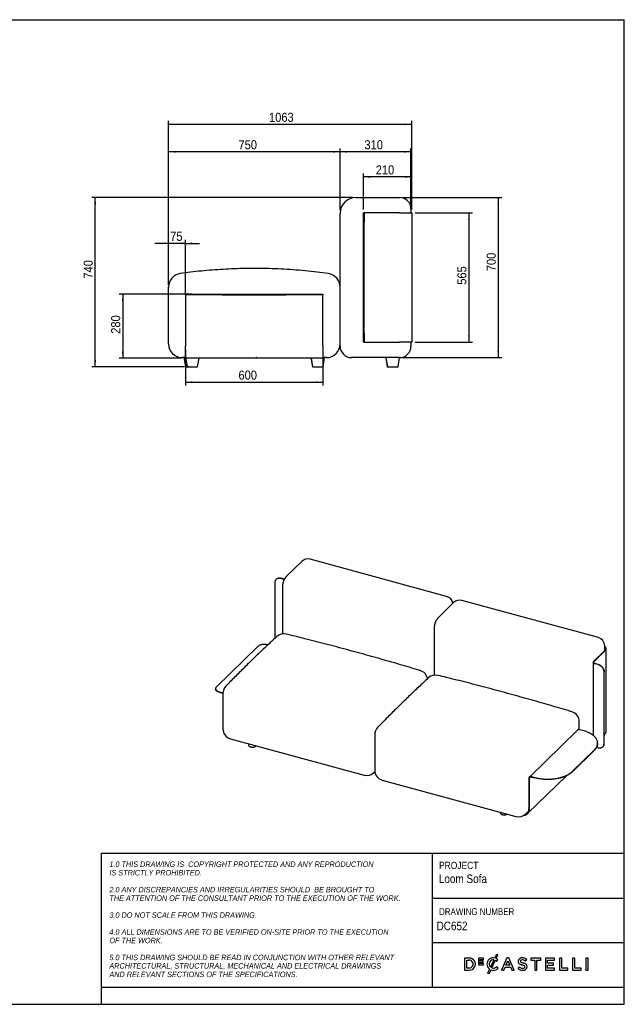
# Model space of a CAD drawing. Header units: millimetres. Extents: x 75 to 6225, y 75 to 4380.
# Tile 2 of 2: x 3583 to 6225, y 75 to 4380. Entities that reach past the tile are written whole.
import ezdxf

# ---------------------------------------------------------------- set-up
doc = ezdxf.new("R2010")
doc.units = ezdxf.units.MM
doc.header["$LTSCALE"] = 15
doc.header["$PDSIZE"] = -1
doc.linetypes.add('SLD-Solido', pattern=[0])
for name, color, linetype in [('NOTE', 3, 'SLD-Solido'), ('QUOTE', 1, 'SLD-Solido'), ('SCHIZZI', 9, 'Continuous')]:
    doc.layers.add(name, color=color, linetype=linetype)
doc.styles.add('SLDTEXTSTYLE0', font='GOTHIC.TTF', dxfattribs={"width": 0.86735})
doc.styles.add('SLDTEXTSTYLE1', font='GOTHICI.TTF', dxfattribs={"width": 0.86735})
doc.styles.add('SLDTEXTSTYLE3', font='GOTHIC.TTF', dxfattribs={"width": 0.913})
doc.dimstyles.new('SLDDIMSTYLE0', dxfattribs={"dimtxt": 39.6875, "dimasz": 30, "dimexe": 0, "dimexo": 0.0625, "dimgap": 9.921875, "dimtad": 1, "dimdec": 1, "dimrnd": 1e-09, "dimzin": 12, "dimdsep": 46, "dimtxsty": 'SLDTEXTSTYLE3', "dimsah": 1, "dimcen": 0.09, "dimadec": 0, "dimazin": 3, "dimtfac": 1, "dimtdec": 1, "dimtofl": 0, "dimtmove": 0, "dimatfit": 3, "dimfxl": 1, "dimfrac": 2, "dimtolj": 1, "dimtzin": 12, "dimarcsym": 0})
doc.dimstyles.new('SLDDIMSTYLE1', dxfattribs={"dimtxt": 39.6875, "dimasz": 30, "dimexe": 0, "dimexo": 0.0625, "dimgap": 9.921875, "dimtad": 1, "dimdec": 1, "dimrnd": 1e-09, "dimzin": 12, "dimdsep": 46, "dimtxsty": 'SLDTEXTSTYLE3', "dimsah": 1, "dimcen": 0.09, "dimadec": 0, "dimazin": 3, "dimtfac": 1, "dimtdec": 1, "dimtmove": 0, "dimatfit": 0, "dimfxl": 1, "dimfrac": 2, "dimtolj": 1, "dimtzin": 12, "dimarcsym": 0})

# ---------------------------------------------------------------- blocks, each defined once
blk = doc.blocks.new('_D')
at = {"layer": 'QUOTE', "transparency": 16777216}
for p, q in [((5037.7, 3602.4), (3897.7, 3602.4)), ((3912.7, 2862.4), (3912.7, 3602.4)), ((4302.7, 2862.4), (3897.7, 2862.4))]:
    blk.add_line(p, q, dxfattribs=at)
for points in [[(3912.7, 3602.4), (3908.9, 3572.4), (3916.4, 3572.4)], [(3912.7, 2862.4), (3916.4, 2892.4), (3908.9, 2892.4)]]:
    blk.add_solid(points, dxfattribs=at)
at = {"layer": 'QUOTE', "transparency": 16777216, "insert": (3862, 3248), "char_height": 39.69, "attachment_point": 1, "rotation": 90, "style": 'SLDTEXTSTYLE3'}
blk.add_mtext('740', dxfattribs=at)
blk = doc.blocks.new('_D_1')
at = {"layer": 'QUOTE', "transparency": 16777216}
for p, q in [((4982.7, 3547.4), (4982.7, 3817.4)), ((5292.7, 3802.4), (4982.7, 3802.4)), ((5292.7, 3567.4), (5292.7, 3817.4))]:
    blk.add_line(p, q, dxfattribs=at)
for points in [[(4982.7, 3802.4), (5012.7, 3798.6), (5012.7, 3806.1)], [(5292.7, 3802.4), (5262.7, 3806.1), (5262.7, 3798.6)]]:
    blk.add_solid(points, dxfattribs=at)
at = {"layer": 'QUOTE', "transparency": 16777216, "insert": (5089.2, 3853.1), "char_height": 39.69, "attachment_point": 1, "style": 'SLDTEXTSTYLE3'}
blk.add_mtext('310', dxfattribs=at)
blk = doc.blocks.new('_D_2')
at = {"layer": 'QUOTE', "transparency": 16777216}
for p, q in [((5257.7, 3602.4), (5689.1, 3602.4)), ((5674.1, 3602.4), (5674.1, 2902.4)), ((5257.7, 2902.4), (5689.1, 2902.4))]:
    blk.add_line(p, q, dxfattribs=at)
for points in [[(5674.1, 3602.4), (5670.4, 3572.4), (5677.9, 3572.4)], [(5674.1, 2902.4), (5677.9, 2932.4), (5670.4, 2932.4)]]:
    blk.add_solid(points, dxfattribs=at)
at = {"layer": 'QUOTE', "transparency": 16777216, "insert": (5623.4, 3280.3), "char_height": 39.69, "attachment_point": 1, "rotation": 90, "style": 'SLDTEXTSTYLE3'}
blk.add_mtext('700', dxfattribs=at)
blk = doc.blocks.new('_D_3')
at = {"layer": 'QUOTE', "transparency": 16777216}
for p, q in [((5310.7, 3534.9), (5560.9, 3534.9)), ((5545.9, 3534.9), (5545.9, 2969.9)), ((5310.7, 2969.9), (5560.9, 2969.9))]:
    blk.add_line(p, q, dxfattribs=at)
for points in [[(5545.9, 3534.9), (5542.1, 3504.9), (5549.6, 3504.9)], [(5545.9, 2969.9), (5549.6, 2999.9), (5542.1, 2999.9)]]:
    blk.add_solid(points, dxfattribs=at)
at = {"layer": 'QUOTE', "transparency": 16777216, "insert": (5495.2, 3221.2), "char_height": 39.69, "attachment_point": 1, "rotation": 90, "style": 'SLDTEXTSTYLE3'}
blk.add_mtext('565', dxfattribs=at)
blk = doc.blocks.new('_D_4')
at = {"layer": 'QUOTE', "transparency": 16777216}
for p, q in [((5085.7, 3549.9), (5085.7, 3707.3)), ((5295.7, 3549.9), (5295.7, 3707.3)), ((5295.7, 3692.3), (5085.7, 3692.3))]:
    blk.add_line(p, q, dxfattribs=at)
for points in [[(5085.7, 3692.3), (5115.7, 3688.6), (5115.7, 3696.1)], [(5295.7, 3692.3), (5265.7, 3696.1), (5265.7, 3688.6)]]:
    blk.add_solid(points, dxfattribs=at)
at = {"layer": 'QUOTE', "transparency": 16777216, "insert": (5138.6, 3743), "char_height": 39.69, "attachment_point": 1, "style": 'SLDTEXTSTYLE3'}
blk.add_mtext('210', dxfattribs=at)
blk = doc.blocks.new('_D_5')
at = {"layer": 'QUOTE', "transparency": 16777216}
for p, q in [((4232.7, 3219.3), (4232.7, 3817.4)), ((4982.7, 3802.4), (4232.7, 3802.4)), ((4982.7, 3547.4), (4982.7, 3817.4))]:
    blk.add_line(p, q, dxfattribs=at)
for points in [[(4232.7, 3802.4), (4262.7, 3798.6), (4262.7, 3806.1)], [(4982.7, 3802.4), (4952.7, 3806.1), (4952.7, 3798.6)]]:
    blk.add_solid(points, dxfattribs=at)
at = {"layer": 'QUOTE', "transparency": 16777216, "insert": (4538.7, 3853.1), "char_height": 39.69, "attachment_point": 1, "style": 'SLDTEXTSTYLE3'}
blk.add_mtext('750', dxfattribs=at)
blk = doc.blocks.new('_D_6')
at = {"layer": 'QUOTE', "transparency": 16777216}
for p, q in [((4307.7, 2937.4), (4307.7, 2780.1)), ((4907.7, 2937.4), (4907.7, 2780.1)), ((4307.7, 2795.1), (4907.7, 2795.1))]:
    blk.add_line(p, q, dxfattribs=at)
for points in [[(4307.7, 2795.1), (4337.7, 2791.3), (4337.7, 2798.8)], [(4907.7, 2795.1), (4877.7, 2798.8), (4877.7, 2791.3)]]:
    blk.add_solid(points, dxfattribs=at)
at = {"layer": 'QUOTE', "transparency": 16777216, "insert": (4538.7, 2845.8), "char_height": 39.69, "attachment_point": 1, "style": 'SLDTEXTSTYLE3'}
blk.add_mtext('600', dxfattribs=at)
blk = doc.blocks.new('_D_7')
at = {"layer": 'QUOTE', "transparency": 16777216}
for p, q in [((4332.7, 3179.4), (4017.7, 3179.4)), ((4032.7, 3179.4), (4032.7, 2899.4)), ((4292.7, 2899.4), (4017.7, 2899.4))]:
    blk.add_line(p, q, dxfattribs=at)
for points in [[(4032.7, 3179.4), (4028.9, 3149.4), (4036.4, 3149.4)], [(4032.7, 2899.4), (4036.4, 2929.4), (4028.9, 2929.4)]]:
    blk.add_solid(points, dxfattribs=at)
at = {"layer": 'QUOTE', "transparency": 16777216, "insert": (3982, 3006.7), "char_height": 39.69, "attachment_point": 1, "rotation": 90, "style": 'SLDTEXTSTYLE3'}
blk.add_mtext('280', dxfattribs=at)
blk = doc.blocks.new('_D_8')
at = {"layer": 'QUOTE', "transparency": 16777216}
for p, q in [((4232.7, 3402), (4172.7, 3402)), ((4232.7, 3219.3), (4232.7, 3417)), ((4307.7, 3402), (4232.7, 3402)), ((4307.7, 3176.4), (4307.7, 3417)), ((4307.7, 3402), (4367.7, 3402))]:
    blk.add_line(p, q, dxfattribs=at)
for points in [[(4232.7, 3402), (4202.7, 3405.8), (4202.7, 3398.3)], [(4307.7, 3402), (4337.7, 3398.3), (4337.7, 3405.8)]]:
    blk.add_solid(points, dxfattribs=at)
at = {"layer": 'QUOTE', "transparency": 16777216, "insert": (4240.2, 3452.7), "char_height": 39.69, "attachment_point": 1, "style": 'SLDTEXTSTYLE3'}
blk.add_mtext('75', dxfattribs=at)
blk = doc.blocks.new('_D_9')
at = {"layer": 'QUOTE', "transparency": 16777216}
for p, q in [((4232.7, 3219.3), (4232.7, 3937.4)), ((5295.7, 3922.4), (4232.7, 3922.4)), ((5295.7, 3549.9), (5295.7, 3937.4))]:
    blk.add_line(p, q, dxfattribs=at)
for points in [[(4232.7, 3922.4), (4262.7, 3918.6), (4262.7, 3926.1)], [(5295.7, 3922.4), (5265.7, 3926.1), (5265.7, 3918.6)]]:
    blk.add_solid(points, dxfattribs=at)
at = {"layer": 'QUOTE', "transparency": 16777216, "insert": (4672.1, 3973.1), "char_height": 39.69, "attachment_point": 1, "style": 'SLDTEXTSTYLE3'}
blk.add_mtext('1063', dxfattribs=at)

msp = doc.modelspace()

# ---------------------------------------------------------------- linework, layer by layer
for p, q in [((5052.7, 3602.38), (5242.7, 3602.38)), ((4982.7, 2952.38), (4982.7, 3532.38)), ((5085.7, 3534.88), (5088.7, 3534.88)), ((5085.7, 3494.88), (5085.7, 3534.88)), ((5088.7, 3534.88), (5088.7, 3494.88)), ((5103.7, 3534.88), (5088.7, 3534.88)), ((5242.7, 3534.88), (5103.7, 3534.88)), ((5242.7, 3534.88), (5295.7, 3534.88)), ((5292.7, 3552.38), (5292.7, 3534.88)), ((5295.7, 3534.88), (5295.7, 2969.88)), ((5085.7, 3009.88), (5085.7, 3494.88)), ((5088.7, 3009.88), (5088.7, 3494.88)), ((4232.7, 2962.38), (4232.7, 3204.32)), ((4307.7, 3176.38), (4307.7, 3179.38)), ((4307.7, 3179.38), (4467.7, 3179.38)), ((4467.7, 3176.38), (4307.7, 3176.38)), ((4307.7, 3176.38), (4307.7, 3161.38)), ((4307.7, 3161.38), (4307.7, 2952.38)), ((4467.7, 3179.38), (4747.7, 3179.38)), ((4467.7, 3176.38), (4747.7, 3176.38)), ((4747.7, 3179.38), (4907.7, 3179.38)), ((4907.7, 3176.38), (4747.7, 3176.38)), ((4907.7, 3179.38), (4907.7, 3176.38)), ((4907.7, 3161.38), (4907.7, 3176.38)), ((4907.7, 2952.38), (4907.7, 3161.38)), ((5085.7, 2969.88), (5085.7, 3009.88)), ((5088.7, 3009.88), (5088.7, 2969.88)), ((4307.7, 2899.38), (4307.7, 2952.38)), ((4907.7, 2952.38), (4907.7, 2899.38)), ((5088.7, 2969.88), (5085.7, 2969.88)), ((5088.7, 2969.88), (5103.7, 2969.88)), ((5103.7, 2969.88), (5242.7, 2969.88)), ((5295.7, 2969.88), (5242.7, 2969.88)), ((5292.7, 2969.88), (5292.7, 2952.38)), ((4307.7, 2902.38), (4292.7, 2902.38)), ((4300.43, 2902.38), (4307.49, 2862.38)), ((4306.81, 2902.38), (4313.86, 2862.38)), ((4907.7, 2899.38), (4307.7, 2899.38)), ((4359.76, 2862.38), (4366.28, 2899.38)), ((4855.06, 2899.38), (4861.58, 2862.38)), ((4855.78, 2899.38), (4862.31, 2862.38)), ((4922.7, 2902.38), (4907.7, 2902.38)), ((4908.2, 2862.38), (4915.26, 2902.38)), ((5242.7, 2902.38), (5032.7, 2902.38)), ((5182.2, 2902.38), (5189.25, 2862.38)), ((5183.05, 2902.38), (5190.1, 2862.38)), ((5236, 2862.38), (5243.05, 2902.38)), ((5242.7, 2902.38), (5243.05, 2902.38)), ((4307.49, 2862.38), (4313.86, 2862.38)), ((4313.86, 2862.38), (4359.76, 2862.38)), ((4861.58, 2862.38), (4862.31, 2862.38)), ((4862.31, 2862.38), (4908.2, 2862.38)), ((5189.25, 2862.38), (5190.1, 2862.38)), ((5190.1, 2862.38), (5236, 2862.38)), ((4815.55, 2011.54), (4749.05, 1946.63)), ((5448.56, 1858.64), (4851.58, 2020.89)), ((4739.42, 1934), (4724.83, 1937.97)), ((4697.25, 1918.44), (4697.25, 1674.84)), ((4703.87, 1933.72), (4702.82, 1932.7)), ((4738.37, 1932.98), (4723.78, 1936.94)), ((4730.74, 1900.1), (4730.74, 1694.46)), ((4738.37, 1932.98), (4738.93, 1932.83)), ((5478.87, 1831.27), (5412.36, 1766.36)), ((6111.88, 1678.37), (5514.89, 1840.62)), ((5394.06, 1719.83), (5394.06, 1514.19)), ((4624.26, 1640.24), (4442.25, 1462.59)), ((4666.59, 1646.2), (4664.79, 1646.69)), ((6139.54, 1622.09), (6139.54, 1642.18)), ((6138.52, 1621.02), (6089.87, 1573.53)), ((6140.51, 1620.48), (6091.86, 1572.99)), ((6145.11, 1266.81), (6145.11, 1630.03)), ((6088.31, 1570.29), (6088.31, 1251.35)), ((6110.1, 1560.17), (6095.51, 1564.14)), ((6111.15, 1561.19), (6096.56, 1565.16)), ((6136.64, 1215.45), (6136.64, 1527.24)), ((6137.69, 1216.47), (6137.69, 1528.27)), ((4438.78, 1455.38), (4438.78, 1453.45)), ((4454.78, 1441.71), (4469.37, 1437.74)), ((4454.78, 1439.78), (4469.37, 1435.82)), ((4470.94, 1437.22), (4469.37, 1437.74)), ((4470.86, 1435.3), (4469.37, 1435.82)), ((4470.86, 1434.59), (4470.86, 1279.05)), ((6028.4, 1276), (6028.4, 1310.9)), ((5134.17, 1254.32), (5134.17, 1098.78)), ((6020.46, 1273.77), (5810.45, 1068.79)), ((6044.48, 1271.72), (6029.89, 1275.68)), ((6137.69, 1254.49), (6140.51, 1257.25)), ((4504.06, 1235.63), (5087.77, 1076.99)), ((4581.27, 1214.64), (4582.76, 1207.48)), ((6108.48, 1215.13), (6108.48, 1217.06)), ((5996.6, 1092.56), (6094.61, 1188.21)), ((5996.6, 1090.63), (6094.61, 1186.28)), ((6104.1, 1198.58), (6110.1, 1196.95)), ((6131.06, 1201.19), (6132.11, 1202.22)), ((5131.01, 1088.21), (5134.71, 1091.83)), ((5167.37, 1055.36), (5751.09, 896.71)), ((5802.54, 908.59), (5972.27, 1074.25)), ((5807.94, 1062.38), (5807.94, 928.02)), ((5809.93, 1061.84), (5809.93, 927.48)), ((5819.88, 1070.71), (5834.47, 1066.74)), ((5819.88, 1068.78), (5834.47, 1064.81)), ((5682.25, 915.42), (5683.12, 911.21)), ((5794.32, 907.94), (5806.86, 920.17))]:
    msp.add_line(p, q)
at = {"flags": 128}
for points in [[(4723.78, 1936.94), (4721.18, 1937.53), (4718.6, 1937.86), (4716.08, 1937.93), (4713.62, 1937.75), (4711.27, 1937.31), (4709.04, 1936.62), (4706.95, 1935.68), (4705.02, 1934.51), (4703.27, 1933.12), (4701.72, 1931.51), (4700.38, 1929.71), (4699.26, 1927.73), (4698.39, 1925.59), (4697.76, 1923.32), (4697.37, 1920.93), (4697.25, 1918.44)], [(4703.87, 1933.72), (4704.32, 1934.14), (4706.07, 1935.54), (4708, 1936.71), (4710.09, 1937.64), (4712.32, 1938.33), (4714.67, 1938.77), (4717.13, 1938.95), (4719.65, 1938.88), (4722.23, 1938.55), (4724.83, 1937.97)], [(4664.79, 1646.69), (4662.12, 1647.33), (4659.35, 1647.83), (4656.49, 1648.19), (4653.57, 1648.41), (4650.63, 1648.48), (4647.69, 1648.39), (4644.78, 1648.16), (4641.93, 1647.79), (4639.16, 1647.27), (4636.51, 1646.61), (4633.99, 1645.83), (4631.63, 1644.92), (4629.46, 1643.89), (4627.5, 1642.76), (4625.76, 1641.54), (4624.26, 1640.24)], [(6138.52, 1621.02), (6139.92, 1622.54), (6141.06, 1624.12), (6141.92, 1625.75), (6142.51, 1627.4), (6142.81, 1629.08), (6142.83, 1630.77), (6142.56, 1632.44), (6142.01, 1634.11), (6141.19, 1635.74), (6140.08, 1637.32), (6139.54, 1637.97)], [(6140.51, 1620.48), (6141.93, 1622), (6143.09, 1623.59), (6143.99, 1625.21), (6144.63, 1626.87), (6145, 1628.55), (6145.11, 1630.25), (6144.94, 1631.94), (6144.5, 1633.61), (6143.79, 1635.26), (6142.82, 1636.88), (6141.59, 1638.45), (6140.12, 1639.96), (6139.54, 1640.48)], [(6089.87, 1573.53), (6089.1, 1572.62), (6088.58, 1571.67), (6088.33, 1570.68), (6088.36, 1569.69), (6088.66, 1568.71), (6089.23, 1567.76), (6090.06, 1566.87), (6091.12, 1566.04), (6092.4, 1565.3), (6093.88, 1564.66), (6095.51, 1564.14)], [(6091.86, 1572.99), (6091.16, 1572.15), (6090.73, 1571.27), (6090.56, 1570.37), (6090.68, 1569.46), (6091.06, 1568.57), (6091.71, 1567.73), (6092.62, 1566.95), (6093.74, 1566.25), (6095.07, 1565.65), (6096.56, 1565.16)], [(6136.64, 1527.24), (6136.51, 1529.8), (6136.13, 1532.4), (6135.49, 1535.02), (6134.62, 1537.63), (6133.5, 1540.22), (6132.16, 1542.75), (6130.61, 1545.19), (6128.86, 1547.54), (6126.94, 1549.76), (6124.84, 1551.83), (6122.61, 1553.73), (6120.26, 1555.45), (6117.81, 1556.97), (6115.28, 1558.27), (6112.7, 1559.34), (6110.1, 1560.17)], [(6111.15, 1561.19), (6113.75, 1560.36), (6116.33, 1559.29), (6118.86, 1557.99), (6121.31, 1556.48), (6123.66, 1554.76), (6125.89, 1552.85), (6127.99, 1550.78), (6129.91, 1548.56), (6131.66, 1546.22), (6133.21, 1543.77), (6134.55, 1541.24), (6135.67, 1538.66), (6136.54, 1536.04), (6137.18, 1533.42), (6137.56, 1530.82), (6137.69, 1528.27)], [(4442.25, 1462.59), (4441, 1461.21), (4440.02, 1459.78), (4439.32, 1458.31), (4438.91, 1456.81), (4438.78, 1455.29), (4438.94, 1453.78), (4439.39, 1452.28), (4440.12, 1450.81), (4441.12, 1449.39), (4442.4, 1448.02), (4443.92, 1446.72), (4445.69, 1445.51), (4447.68, 1444.39), (4449.87, 1443.38), (4452.24, 1442.48), (4454.78, 1441.71)], [(4454.78, 1439.78), (4452.24, 1440.55), (4449.87, 1441.45), (4447.68, 1442.46), (4445.69, 1443.58), (4443.92, 1444.79), (4442.4, 1446.09), (4441.12, 1447.46), (4440.12, 1448.88), (4439.39, 1450.35), (4438.94, 1451.85), (4438.78, 1453.36), (4438.78, 1453.45)], [(6094.61, 1188.21), (6097.15, 1190.85), (6099.45, 1193.54), (6101.5, 1196.29), (6103.29, 1199.08), (6104.82, 1201.91), (6106.09, 1204.78), (6107.09, 1207.68), (6107.82, 1210.6), (6108.28, 1213.53), (6108.47, 1216.47), (6108.39, 1219.41), (6108.04, 1222.34), (6107.42, 1225.27), (6106.52, 1228.17), (6105.36, 1231.05), (6103.94, 1233.9), (6102.25, 1236.71), (6100.3, 1239.48), (6098.11, 1242.19), (6095.66, 1244.85), (6092.97, 1247.45), (6090.04, 1249.97), (6086.89, 1252.43), (6083.51, 1254.8), (6079.92, 1257.08), (6076.11, 1259.28), (6072.11, 1261.38), (6067.93, 1263.38), (6063.56, 1265.27), (6059.02, 1267.06), (6054.32, 1268.73), (6049.47, 1270.28), (6044.48, 1271.72)], [(4582.76, 1207.48), (4583.02, 1206.61), (4583.6, 1205.53), (4584.43, 1204.5), (4585.5, 1203.54), (4586.8, 1202.65), (4588.31, 1201.85), (4589.99, 1201.16), (4591.84, 1200.58), (4593.81, 1200.12), (4595.88, 1199.79), (4598.01, 1199.6), (4600.16, 1199.55), (4602.32, 1199.64), (4604.43, 1199.87), (4606.48, 1200.23), (4608.42, 1200.72), (4610.22, 1201.33), (4611.86, 1202.06), (4613.32, 1202.88), (4614.56, 1203.79), (4615.57, 1204.78), (4615.93, 1205.23)], [(6108.48, 1215.13), (6108.47, 1214.54), (6108.28, 1211.6), (6107.82, 1208.67), (6107.09, 1205.75), (6106.09, 1202.85), (6104.82, 1199.98), (6103.29, 1197.15), (6101.5, 1194.36), (6099.45, 1191.61), (6097.15, 1188.92), (6094.61, 1186.28)], [(6110.1, 1196.95), (6112.7, 1196.36), (6115.28, 1196.03), (6117.81, 1195.96), (6120.26, 1196.14), (6122.61, 1196.58), (6124.84, 1197.27), (6126.94, 1198.21), (6128.86, 1199.38), (6130.61, 1200.77), (6132.16, 1202.38), (6133.5, 1204.18), (6134.62, 1206.16), (6135.49, 1208.3), (6136.13, 1210.57), (6136.51, 1212.96), (6136.64, 1215.45)], [(5834.47, 1066.74), (5839.58, 1065.43), (5844.81, 1064.25), (5850.14, 1063.19), (5855.57, 1062.27), (5861.07, 1061.48), (5866.64, 1060.83), (5872.26, 1060.31), (5877.93, 1059.93), (5883.62, 1059.7), (5889.33, 1059.6), (5895.04, 1059.64), (5900.74, 1059.82), (5906.42, 1060.14), (5912.06, 1060.6), (5917.65, 1061.2), (5923.18, 1061.94), (5928.64, 1062.8), (5934.01, 1063.81), (5939.28, 1064.94), (5944.44, 1066.2), (5949.48, 1067.58), (5954.38, 1069.09), (5959.14, 1070.72), (5963.75, 1072.46), (5968.19, 1074.31), (5972.45, 1076.27), (5976.53, 1078.33), (5980.41, 1080.48), (5984.09, 1082.73), (5987.55, 1085.07), (5990.8, 1087.49), (5993.82, 1089.99), (5996.6, 1092.56)], [(5996.6, 1090.63), (5993.82, 1088.06), (5990.8, 1085.56), (5987.55, 1083.14), (5984.09, 1080.8), (5980.41, 1078.55), (5976.53, 1076.4), (5972.45, 1074.34), (5968.19, 1072.38), (5963.75, 1070.53), (5959.14, 1068.79), (5954.38, 1067.16), (5949.48, 1065.65), (5944.44, 1064.27), (5939.28, 1063.01), (5934.01, 1061.88), (5928.64, 1060.88), (5923.18, 1060.01), (5917.65, 1059.27), (5912.06, 1058.68), (5906.42, 1058.22), (5900.74, 1057.89), (5895.04, 1057.71), (5889.33, 1057.67), (5883.62, 1057.77), (5877.93, 1058.01), (5872.26, 1058.38), (5866.64, 1058.9), (5861.07, 1059.55), (5855.57, 1060.34), (5850.14, 1061.26), (5844.81, 1062.32), (5839.58, 1063.5), (5834.47, 1064.81)], [(5819.88, 1070.71), (5818.18, 1071.05), (5816.51, 1071.15), (5814.92, 1071.01), (5813.42, 1070.62), (5812.06, 1070), (5810.85, 1069.16), (5809.83, 1068.12), (5809.02, 1066.89), (5808.42, 1065.51), (5808.06, 1063.99), (5807.94, 1062.38)], [(5819.88, 1068.78), (5818.32, 1069.08), (5816.8, 1069.14), (5815.36, 1068.95), (5814.03, 1068.52), (5812.84, 1067.86), (5811.83, 1066.99), (5811.01, 1065.92), (5810.41, 1064.69), (5810.05, 1063.31), (5809.93, 1061.84)], [(5683.12, 911.21), (5683.39, 910.34), (5683.96, 909.26), (5684.79, 908.24), (5685.86, 907.27), (5687.16, 906.38), (5688.67, 905.58), (5690.36, 904.89), (5692.2, 904.31), (5694.17, 903.85), (5696.24, 903.52), (5698.37, 903.33), (5700.53, 903.28), (5702.68, 903.37), (5704.8, 903.6), (5706.84, 903.96), (5708.78, 904.45), (5710.59, 905.07), (5712.23, 905.79), (5713.68, 906.61), (5713.96, 906.8)], [(5786.3, 901.71), (5788.89, 901.99), (5791.5, 902.52), (5794, 903.28), (5796.36, 904.28), (5798.58, 905.49), (5800.64, 906.93), (5802.51, 908.56), (5804.2, 910.4), (5805.69, 912.41), (5806.97, 914.59), (5808.02, 916.93), (5808.85, 919.41), (5809.45, 922), (5809.81, 924.7), (5809.93, 927.48)], [(5790.22, 904.39), (5791.35, 904.69), (5793.79, 905.53), (5796.09, 906.61), (5798.22, 907.93), (5800.18, 909.46), (5801.94, 911.21), (5803.49, 913.15), (5804.83, 915.28), (5805.94, 917.57), (5806.81, 920.01), (5807.43, 922.57), (5807.81, 925.25), (5807.94, 928.02)]]:
    msp.add_lwpolyline(points, dxfattribs=at)
for centre, radius, start, end in [((5052.7, 3532.38), 70, 90, 180), ((5242.7, 3552.38), 50, 0, 90), ((4292.7, 3210.66), 60, 97.85234, 180), ((4922.7, 3210.66), 60, 360, 82.1502), ((4292.7, 2962.38), 60, 180, 270), ((4922.7, 2962.38), 60, 270, 0), ((5032.7, 2952.38), 50, 180, 270), ((5242.7, 2952.38), 50, 270, 0), ((4841.75, 1984.7), 37.5, 74.79549, 134.30503), ((5438.73, 1822.46), 37.5, 8.88823, 74.79549), ((5505.06, 1804.43), 37.5, 74.79549, 134.30503), ((4736.37, 1649.82), 45, 76.3774, 132.66434), ((6102.04, 1642.18), 37.5, 0, 74.79549), ((5320.09, 1491.18), 45, 8.94068, 73.23696), ((5399.69, 1469.54), 45, 76.3774, 132.66434), ((4515.86, 1434.59), 45, 135.85889, 180), ((5983.4, 1310.9), 45, 0, 73.23696), ((4515.86, 1279.05), 45, 180, 254.79549), ((5179.17, 1254.32), 45, 135.85889, 180), ((6026.85, 1266.46), 9.71, 71.76994, 131.14008), ((6102.04, 1256.46), 37.5, 341.89841, 359.76349), ((6131.57, 1267.43), 13.55, 311.28746, 357.35064), ((6118.33, 1215.83), 19.37, 315.35447, 1.91129), ((5099.57, 1120.41), 45, 254.79549, 314.30503), ((5179.17, 1098.78), 45, 180, 254.79549), ((5762.89, 940.14), 45, 254.79549, 314.30503)]:
    msp.add_arc(centre, radius, start, end)
for points, knots in [([(4930.89, 3270.06), (4914.75, 3272.2), (4881.22, 3276.66), (4830.16, 3282), (4777.82, 3286.41), (4725.47, 3289.61), (4673.13, 3291.66), (4620.78, 3292.54), (4569.89, 3292.25), (4520.46, 3290.92), (4472.48, 3288.64), (4424.5, 3285.39), (4376.52, 3281.13), (4329.83, 3276.11), (4299.2, 3272.02), (4284.51, 3270.06)], [0, 0, 0, 0, 0.0753307, 0.1564898, 0.2374787, 0.3183372, 0.3991052, 0.479823, 0.5605307, 0.6345386, 0.7086027, 0.7827541, 0.8570234, 0.9314413, 1, 1, 1, 1]), ([(4232.7, 3204.32), (4232.7, 3204.73), (4232.7, 3206.11), (4232.7, 3207.94), (4232.7, 3209.52), (4232.7, 3210.48), (4232.7, 3210.6), (4232.7, 3210.66)], [0, 0, 0, 0, 0.09496538, 0.32120278, 0.54744054, 0.77372022, 1, 1, 1, 1]), ([(4749.05, 1946.63), (4748.38, 1945.95), (4746.97, 1944.53), (4744.98, 1942.19), (4743.04, 1939.62), (4741.19, 1936.84), (4739.45, 1933.89), (4737.86, 1930.79), (4736.42, 1927.61), (4735.16, 1924.38), (4734.05, 1921.12), (4733.1, 1917.83), (4732.3, 1914.49), (4731.65, 1911.09), (4731.16, 1907.62), (4730.84, 1904.14), (4730.75, 1901.63), (4730.74, 1900.3), (4730.74, 1900.1)], [0, 0, 0, 0, 0.0566976, 0.1187782, 0.1827152, 0.2488416, 0.3167669, 0.3853241, 0.4533297, 0.5203342, 0.5864424, 0.6520836, 0.7178363, 0.7842099, 0.8518285, 0.9214102, 0.9884929, 1, 1, 1, 1]), ([(5412.36, 1766.36), (5411.69, 1765.68), (5410.29, 1764.26), (5408.3, 1761.92), (5406.35, 1759.34), (5404.5, 1756.57), (5402.77, 1753.61), (5401.17, 1750.52), (5399.74, 1747.34), (5398.47, 1744.11), (5397.36, 1740.85), (5396.41, 1737.55), (5395.61, 1734.21), (5394.96, 1730.82), (5394.47, 1727.35), (5394.16, 1723.87), (5394.06, 1721.35), (5394.06, 1720.02), (5394.06, 1719.83)], [0, 0, 0, 0, 0.0566976, 0.1187782, 0.1827152, 0.2488416, 0.3167669, 0.3853241, 0.4533297, 0.5203342, 0.5864424, 0.6520836, 0.7178363, 0.7842099, 0.8518285, 0.9214102, 0.9884929, 1, 1, 1, 1]), ([(4705.86, 1682.82), (4705.11, 1682.13), (4697.45, 1675.1), (4682.87, 1661.51), (4662.11, 1642.03), (4641.31, 1622.3), (4620.49, 1602.34), (4599.64, 1582.15), (4578.76, 1561.72), (4557.84, 1541.06), (4537.07, 1520.34), (4516.63, 1499.74), (4498.86, 1481.67), (4487.9, 1470.37), (4483.56, 1465.91)], [0, 0, 0, 0, 0.0101217, 0.10336, 0.1967391, 0.290258, 0.3839162, 0.4777127, 0.5716467, 0.6657167, 0.7600586, 0.8520495, 0.9415238, 1, 1, 1, 1]), ([(5333.06, 1534.26), (5331.07, 1534.86), (5315.31, 1539.63), (5284.92, 1548.65), (5242.1, 1561.23), (5198.35, 1573.86), (5154.23, 1586.41), (5109.2, 1599.02), (5063.21, 1611.71), (5016.14, 1624.5), (4968.6, 1637.22), (4921.31, 1649.67), (4875.01, 1661.64), (4829.76, 1673.13), (4787.19, 1683.75), (4759.7, 1690.45), (4746.98, 1693.55)], [0, 0, 0, 0, 0.0101887, 0.0807306, 0.1555896, 0.2294041, 0.3046544, 0.3814264, 0.4598527, 0.5400879, 0.6223285, 0.7031932, 0.7821189, 0.8592795, 0.9348285, 1, 1, 1, 1]), ([(5996.38, 1353.99), (5994.39, 1354.59), (5978.62, 1359.35), (5948.23, 1368.38), (5905.41, 1380.96), (5861.66, 1393.59), (5817.54, 1406.14), (5772.52, 1418.75), (5726.52, 1431.43), (5679.45, 1444.23), (5631.91, 1456.95), (5584.62, 1469.39), (5538.33, 1481.37), (5493.07, 1492.86), (5450.5, 1503.48), (5423.02, 1510.17), (5410.29, 1513.27)], [0, 0, 0, 0, 0.01018867, 0.08073062, 0.15558955, 0.22940415, 0.3046544, 0.38142642, 0.45985273, 0.54008793, 0.62232851, 0.70319323, 0.78211892, 0.85927949, 0.93482854, 1, 1, 1, 1]), ([(5369.17, 1502.55), (5368.42, 1501.86), (5360.76, 1494.82), (5346.18, 1481.23), (5325.42, 1461.76), (5304.63, 1442.03), (5283.8, 1422.07), (5262.95, 1401.88), (5242.07, 1381.45), (5221.15, 1360.78), (5200.38, 1340.06), (5179.95, 1319.47), (5162.17, 1301.39), (5151.21, 1290.1), (5146.88, 1285.63)], [0, 0, 0, 0, 0.0101217, 0.10336, 0.1967391, 0.290258, 0.3839162, 0.4777127, 0.5716467, 0.6657167, 0.7600586, 0.8520495, 0.9415238, 1, 1, 1, 1])]:
    msp.add_open_spline(points, degree=3, knots=knots)
at = {"color": 7, "linetype": 'SLD-Solido', "lineweight": 35, "true_color": 0xffffff}
for p in [(4616.85, 2902.38), (4317.7, 2862.38)]:
    msp.add_point(p, dxfattribs=at)
at = {"layer": 'QUOTE', "color": 7, "true_color": 0xffffff}
msp.add_line((75, 4380), (6224.71, 4380), dxfattribs=at)
at = {"layer": 'SCHIZZI', "color": 7, "true_color": 0xffffff}
for p, q in [((6225, 75), (6224.71, 4380)), ((3938.34, 735.37), (3938.34, 150)), ((3938.34, 735.37), (6224.95, 735.37)), ((5384.61, 735.37), (5384.61, 150)), ((5384.61, 539.16), (6224.96, 539.16)), ((5384.61, 344.68), (6224.98, 344.68)), ((5546.55, 277.32), (5526.78, 277.32)), ((5526.78, 277.32), (5526.78, 224.48)), ((5536.5, 233.37), (5536.5, 268.42)), ((5536.5, 268.42), (5546.55, 268.42)), ((5609.63, 276.95), (5587.51, 276.95)), ((5587.51, 276.95), (5587.51, 247.64)), ((5593.92, 265.27), (5593.92, 271.22)), ((5593.92, 271.22), (5609.63, 271.22)), ((5607.74, 265.27), (5593.92, 265.27)), ((5593.92, 259.53), (5607.74, 259.53)), ((5593.92, 253.38), (5593.92, 259.53)), ((5607.74, 259.53), (5607.74, 265.27)), ((5609.63, 271.22), (5609.63, 276.95)), ((5654.22, 269.07), (5639.87, 237.57)), ((5645.47, 233.77), (5660.59, 266.97)), ((5664.49, 291.36), (5658.13, 277.4)), ((5671.81, 291.36), (5664.49, 291.36)), ((5664.54, 275.38), (5671.81, 291.36)), ((5666.41, 262.63), (5672.66, 269.83)), ((5672.66, 269.83), (5672.48, 270)), ((5711.89, 277.69), (5688.65, 224.48)), ((5707.6, 245.78), (5716.17, 265.78)), ((5720.75, 277.69), (5711.89, 277.69)), ((5716.17, 265.78), (5724.82, 245.78)), ((5720.82, 277.53), (5720.75, 277.69)), ((5744, 224.48), (5720.82, 277.53)), ((5793.21, 264.07), (5798.45, 271.44)), ((5859.87, 277.32), (5816.89, 277.32)), ((5816.89, 277.32), (5816.89, 268.28)), ((5816.89, 268.28), (5833.49, 268.28)), ((5833.49, 268.28), (5833.49, 224.48)), ((5843.28, 224.48), (5843.28, 268.28)), ((5843.28, 268.28), (5859.87, 268.28)), ((5859.87, 268.28), (5859.87, 277.32)), ((5919.59, 277.32), (5880.27, 277.32)), ((5880.27, 277.32), (5880.27, 224.48)), ((5889.99, 255.5), (5889.99, 268.57)), ((5889.99, 268.57), (5919.59, 268.57)), ((5919.59, 268.57), (5919.59, 277.32)), ((5951.28, 277.32), (5941.56, 277.32)), ((5941.56, 277.32), (5941.56, 224.48)), ((5951.28, 233.37), (5951.28, 277.32)), ((6008.75, 277.32), (5999.03, 277.32)), ((5999.03, 277.32), (5999.03, 224.48)), ((6008.75, 233.37), (6008.75, 277.32)), ((6057.03, 277.32), (6057.03, 224.48)), ((6066.74, 277.32), (6057.03, 277.32)), ((6066.74, 224.48), (6066.74, 277.32)), ((5526.78, 224.48), (5546.55, 224.48)), ((5546.55, 233.37), (5536.5, 233.37)), ((5587.51, 247.64), (5609.83, 247.64)), ((5609.83, 253.38), (5593.92, 253.38)), ((5609.83, 247.64), (5609.83, 253.38)), ((5624.58, 250.65), (5624.58, 250.75)), ((5635.71, 228.45), (5627.8, 211.08)), ((5635.15, 211.08), (5641.64, 225.32)), ((5673.04, 233.12), (5666.78, 239.46)), ((5672.86, 232.93), (5673.04, 233.12)), ((5688.65, 224.48), (5698.63, 224.48)), ((5698.63, 224.48), (5704.01, 237.11)), ((5704.01, 237.11), (5728.41, 237.11)), ((5724.82, 245.78), (5707.6, 245.78)), ((5728.41, 237.11), (5733.71, 224.48)), ((5733.71, 224.48), (5744, 224.48)), ((5765.08, 239.19), (5759.22, 232.22)), ((5833.49, 224.48), (5843.28, 224.48)), ((5880.27, 224.48), (5919.96, 224.48)), ((5916.22, 255.5), (5889.99, 255.5)), ((5889.99, 246.75), (5916.22, 246.75)), ((5889.99, 233.22), (5889.99, 246.75)), ((5919.96, 233.22), (5889.99, 233.22)), ((5916.22, 246.75), (5916.22, 255.5)), ((5919.96, 224.48), (5919.96, 233.22)), ((5941.56, 224.48), (5978.78, 224.48)), ((5978.78, 233.37), (5951.28, 233.37)), ((5978.78, 224.48), (5978.78, 233.37)), ((5999.03, 224.48), (6036.26, 224.48)), ((6036.26, 233.37), (6008.75, 233.37)), ((6036.26, 224.48), (6036.26, 233.37)), ((6057.03, 224.48), (6066.74, 224.48)), ((5627.8, 211.08), (5635.15, 211.08)), ((3938.34, 150), (3938.34, 75)), ((3938.34, 150), (6224.99, 150)), ((75, 75), (6225, 75))]:
    msp.add_line(p, q, dxfattribs=at)
for centre, radius, start, end in [((5547.98, 250.9), 26.46, 266.90157, 93.09843), ((5546.93, 250.9), 17.53, 268.76628, 91.23372), ((5651.69, 251.07), 27.11, 76.24523, 180.89091), ((5655, 251.06), 20.28, 153.58432, 221.73663), ((5651.65, 252.73), 16.54, 81.04863, 153.58432), ((5647.24, 242.96), 27.47, 45.72598, 60.90731), ((5652.76, 249.43), 28.5, 45.71394, 65.58709), ((5778.24, 262.28), 17.03, 162.43966, 192.31941), ((5772.69, 260.76), 11.3, 190.78984, 232.66765), ((5775.92, 262.53), 14.76, 114.63446, 160.64301), ((5779.09, 255.63), 22.34, 89.50788, 114.63446), ((5776.68, 263.35), 5.87, 146.85935, 193.31029), ((5775.75, 263.13), 4.9, 193.31029, 230.56735), ((5777.74, 261.6), 7.76, 98.98092, 140.32353), ((5780.29, 269.3), 12.57, 232.44778, 252.59774), ((5779.25, 252.04), 17.44, 77.54474, 98.98092), ((5779.5, 246.36), 31.62, 72.44471, 90.39732), ((5776.93, 243.77), 26.02, 51.25781, 76.47292), ((5778.21, 245.14), 33.18, 52.42183, 70.96437), ((5652.28, 250.65), 27.69, 180, 233.25786), ((5651.7, 251.95), 28.46, 249.30365, 318.58458), ((5651.99, 250.13), 17.62, 248.28377, 285.8766), ((5650.06, 254.98), 22.81, 287.21436, 317.11848), ((5780.95, 256.09), 32.28, 227.67997, 255.77334), ((5782.62, 257.34), 25.24, 225.98856, 252.68232), ((5778.56, 268.45), 20.97, 232.66765, 251.27083), ((5788.21, 292.9), 47.24, 249.70068, 255.51463), ((5781.31, 257.51), 33.74, 255.77334, 272.44794), ((5781.41, 253.46), 21.17, 252.68232, 275.6739), ((5770.13, 222.91), 25.05, 73.32325, 75.51463), ((5796.25, 313.17), 59.24, 250.55867, 257.31246), ((5785.28, 276.62), 30.77, 254.99999, 258.29329), ((5770.17, 203.69), 43.71, 70.27129, 78.29329), ((5782.18, 246.01), 22.22, 271.47111, 299.92604), ((5775.14, 216.95), 39.28, 64.63254, 78.09895), ((5782.7, 242.22), 9.86, 274.6813, 307.58878), ((5779.82, 229.77), 15.91, 58.43436, 71.28416), ((5785.5, 238.78), 5.26, 27.46177, 59.71525), ((5785.35, 238.49), 5.29, 309.48388, 346.59381), ((5784.32, 238.74), 6.35, 346.59381, 22.92671), ((5786.62, 239.29), 14.2, 28.77124, 67.85987), ((5786.44, 238.61), 13.69, 299.92604, 337.37946), ((5782.97, 239.72), 17.31, 338.409, 21.69569)]:
    msp.add_arc(centre, radius, start, end, dxfattribs=at)

# ---------------------------------------------------------------- texts
at = {"layer": 'NOTE', "color": 7, "true_color": 0xffffff, "attachment_point": 1}
for s, insert, char_height, style in [('1.0 THIS DRAWING IS  COPYRIGHT PROTECTED AND ANY REPRODUCTION', (3974.51, 699.46), 24, 'SLDTEXTSTYLE1'), ('PROJECT', (5415.38, 698.24), 31.75, 'SLDTEXTSTYLE0'), ('IS STRICTLY PROHIBITED.', (3974.51, 662.42), 24, 'SLDTEXTSTYLE1'), ('Loom Sofa', (5414.39, 642.72), 37.5, 'SLDTEXTSTYLE0'), ('2.0 ANY DISCREPANCIES AND IRREGULARITIES SHOULD  BE BROUGHT TO ', (3974.51, 588.34), 24, 'SLDTEXTSTYLE1'), ('THE ATTENTION OF THE CONSULTANT PRIOR TO THE EXECUTION OF THE WORK.', (3974.51, 551.3), 24, 'SLDTEXTSTYLE1'), ('3.0 DO NOT SCALE FROM THIS DRAWING.', (3974.51, 477.21), 24, 'SLDTEXTSTYLE1'), ('DRAWING NUMBER', (5415.38, 495.31), 30, 'SLDTEXTSTYLE0'), ('4.0 ALL DIMENSIONS ARE TO BE VERIFIED ON-SITE PRIOR TO THE EXECUTION ', (3974.51, 403.13), 24, 'SLDTEXTSTYLE1'), ('OF THE WORK.', (3974.51, 366.09), 24, 'SLDTEXTSTYLE1'), ('5.0 THIS DRAWING SHOULD BE READ IN CONJUNCTION WITH OTHER RELEVANT ', (3974.51, 292.01), 24, 'SLDTEXTSTYLE1'), ('ARCHITECTURAL, STRUCTURAL, MECHANICAL AND ELECTRICAL DRAWINGS ', (3974.51, 254.96), 24, 'SLDTEXTSTYLE1'), ('AND RELEVANT SECTIONS OF THE SPECIFICATIONS.', (3974.51, 217.92), 24, 'SLDTEXTSTYLE1')]:
    msp.add_mtext(s, dxfattribs=dict(at, insert=insert, char_height=char_height, style=style))
at = {"layer": 'NOTE', "color": 7, "true_color": 0xffffff, "insert": (5404.43, 436.5), "char_height": 37.5, "width": 80.4849, "attachment_point": 1, "style": 'SLDTEXTSTYLE0'}
msp.add_mtext('DC652', dxfattribs=at)

# ---------------------------------------------------------------- dimensions: what is measured, and where the dimension line sits
at = {"layer": 'QUOTE'}
for base, p1, p2, dimstyle, picture, middle in [((4232.7, 3922.38), (5295.7, 3534.88), (4232.7, 3204.32), 'SLDDIMSTYLE0', '_D_9', (4730.73, 3922.38)), ((4232.7, 3802.38), (4982.7, 3532.38), (4232.7, 3204.32), 'SLDDIMSTYLE0', '_D_5', (4582.73, 3802.38)), ((4982.7, 3802.38), (5292.7, 3552.38), (4982.7, 3532.38), 'SLDDIMSTYLE0', '_D_1', (5133.17, 3802.38)), ((5085.7, 3692.34), (5295.7, 3534.88), (5085.7, 3534.88), 'SLDDIMSTYLE0', '_D_4', (5182.62, 3692.34)), ((4232.7, 3402.04), (4307.7, 3161.38), (4232.7, 3204.32), 'SLDDIMSTYLE1', '_D_8', (4269.48, 3402.04)), ((4907.7, 2795.07), (4307.7, 2952.38), (4907.7, 2952.38), 'SLDDIMSTYLE0', '_D_6', (4582.73, 2795.07))]:
    dim = msp.add_linear_dim(base=base, p1=p1, p2=p2, dimstyle=dimstyle, dxfattribs=at)
    dim.commit()
    dim.dimension.update_dxf_attribs({"geometry": picture, "text_midpoint": middle, "dimtype": 160})
for base, p1, p2, picture, middle in [((3912.7, 3602.38), (4317.7, 2862.38), (5052.7, 3602.38), '_D', (3912.7, 3291.95)), ((5674.12, 2902.38), (5242.7, 3602.38), (5242.7, 2902.38), '_D_2', (5674.12, 3324.27)), ((5545.86, 2969.88), (5295.7, 3534.88), (5295.7, 2969.88), '_D_3', (5545.86, 3265.22)), ((4032.7, 2899.38), (4347.7, 3179.38), (4307.7, 2899.38), '_D_7', (4032.7, 3050.65))]:
    dim = msp.add_linear_dim(base=base, p1=p1, p2=p2, angle=90, dimstyle='SLDDIMSTYLE0', dxfattribs=at)
    dim.commit()
    dim.dimension.update_dxf_attribs({"geometry": picture, "text_midpoint": middle, "dimtype": 160})

doc.saveas('drawing.dxf')
